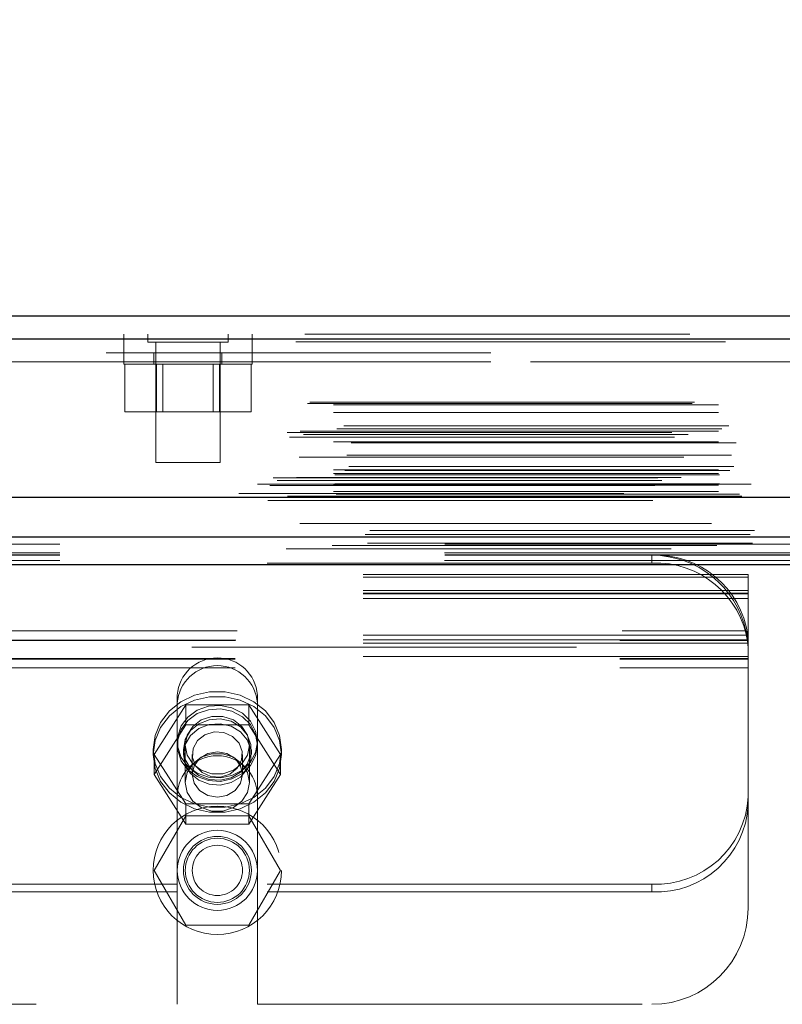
# Model space of a CAD drawing. Header units: inches. Extents: x 0.2 to 10.8, y 0.2 to 8.2.
# Tile 21 of 146: x 4.395 to 4.593, y 2.04 to 2.296. Entities that reach past the tile are written whole.
import ezdxf

# ---------------------------------------------------------------- set-up
doc = ezdxf.new("R2010")
doc.units = ezdxf.units.IN
doc.header["$MEASUREMENT"] = 0
doc.linetypes.add('HIDDEN', pattern=[0.07500000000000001, 0.05, -0.025])
doc.layers.add('DIMENSIONS', color=140, linetype='Continuous')
doc.styles.add('SLDTEXTSTYLE0', font='TXT', dxfattribs={"width": 0.7})
doc.dimstyles.new('SLDDIMSTYLE0', dxfattribs={"dimtxt": 0.0849609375, "dimasz": 0.13, "dimexe": 0, "dimexo": 0.0625, "dimgap": 0.021240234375, "dimtad": 0, "dimtih": 1, "dimtoh": 1, "dimlfac": 15, "dimrnd": 1e-09, "dimzin": 12, "dimdsep": 46, "dimtxsty": 'SLDTEXTSTYLE0', "dimsah": 1, "dimcen": 0.09, "dimadec": 0, "dimazin": 3, "dimtfac": 1, "dimtofl": 0, "dimtmove": 0, "dimatfit": 3, "dimfxl": 0, "dimfrac": 2, "dimtolj": 1, "dimtzin": 12, "dimarcsym": 0})

# ---------------------------------------------------------------- blocks, each defined once
blk = doc.blocks.new('_D_23')
at = {"layer": 'DIMENSIONS'}
for p, q in [((3.104856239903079, 2.204482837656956), (3.104856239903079, 2.574383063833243)), ((4.940722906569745, 2.204482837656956), (4.940722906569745, 2.574383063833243)), ((3.104856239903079, 2.449383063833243), (3.767690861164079, 2.449383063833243)), ((3.882817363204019, 2.449383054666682), (3.854287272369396, 2.449383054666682)), ((3.854287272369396, 2.449383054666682), (3.854287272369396, 2.314352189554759)), ((4.205965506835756, 2.449383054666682), (4.234495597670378, 2.449383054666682)), ((4.234495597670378, 2.449383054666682), (4.234495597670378, 2.314352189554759)), ((4.940722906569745, 2.449383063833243), (4.321092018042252, 2.449383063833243)), ((3.854287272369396, 2.314352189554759), (3.882817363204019, 2.314352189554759)), ((4.234495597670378, 2.314352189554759), (4.205965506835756, 2.314352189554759))]:
    blk.add_line(p, q, dxfattribs=at)
for points in [[(3.104856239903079, 2.449383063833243), (3.234856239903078, 2.429383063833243), (3.234856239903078, 2.469383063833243)], [(4.940722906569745, 2.449383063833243), (4.810722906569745, 2.469383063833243), (4.810722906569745, 2.429383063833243)]]:
    blk.add_solid(points, dxfattribs=at)
at = {"layer": 'DIMENSIONS', "char_height": 0.08333333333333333, "attachment_point": 1, "style": 'SLDTEXTSTYLE0'}
for s, insert in [('27.54', (3.882817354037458, 2.575825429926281)), ('699.5', (3.882817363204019, 2.421774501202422))]:
    blk.add_mtext(s, dxfattribs=dict(at, insert=insert))

msp = doc.modelspace()

# ---------------------------------------------------------------- linework, layer by layer
at = {"color": 7, "linetype": 'Continuous', "lineweight": 25}
for p, q in [((3.069320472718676, 2.21909176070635), (4.976226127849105, 2.21909176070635)), ((3.066964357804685, 2.213142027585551), (4.978582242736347, 2.213142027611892)), ((3.059696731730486, 2.171925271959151), (4.985849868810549, 2.171925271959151)), ((3.105650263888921, 2.161682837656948), (4.9399288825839, 2.161682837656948)), ((3.105650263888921, 2.154482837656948), (4.9399288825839, 2.154482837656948))]:
    msp.add_line(p, q, dxfattribs=at)
at = {"color": 7, "linetype": 'HIDDEN', "lineweight": 18}
for p, q in [((4.978582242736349, 2.213142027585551), (3.066964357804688, 2.213142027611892)), ((3.069320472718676, 2.214291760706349), (4.976226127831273, 2.21429176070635)), ((4.422278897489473, 2.214291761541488), (4.422278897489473, 2.209491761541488)), ((4.428501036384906, 2.214291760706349), (4.428501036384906, 2.212208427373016)), ((4.449334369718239, 2.212208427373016), (4.449334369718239, 2.214291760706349)), ((4.455612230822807, 2.209491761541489), (4.455612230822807, 2.214291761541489)), ((3.066964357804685, 2.21230851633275), (4.978582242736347, 2.21230851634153)), ((4.97858224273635, 2.21230851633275), (3.066964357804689, 2.21230851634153)), ((4.428501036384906, 2.212208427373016), (4.449334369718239, 2.212208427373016)), ((4.430584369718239, 2.212208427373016), (4.430584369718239, 2.180958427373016)), ((4.447251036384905, 2.180958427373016), (4.447251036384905, 2.212208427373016)), ((4.917628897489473, 2.209491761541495), (3.127962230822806, 2.209491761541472)), ((4.422251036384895, 2.209491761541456), (4.422251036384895, 2.206491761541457)), ((4.430084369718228, 2.209491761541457), (4.430084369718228, 2.206491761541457)), ((4.447751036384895, 2.206491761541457), (4.447751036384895, 2.209491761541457)), ((4.455584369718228, 2.206491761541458), (4.455584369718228, 2.209491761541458)), ((3.127962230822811, 2.207091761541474), (4.917628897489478, 2.20709176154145)), ((3.127962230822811, 2.207091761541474), (4.917628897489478, 2.20709176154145)), ((4.917628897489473, 2.207091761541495), (3.127962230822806, 2.207091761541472)), ((4.917628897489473, 2.207091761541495), (3.127962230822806, 2.207091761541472)), ((4.422251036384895, 2.206491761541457), (4.455584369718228, 2.206491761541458)), ((4.422520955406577, 2.206491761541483), (4.422520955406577, 2.19415842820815)), ((4.430719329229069, 2.206491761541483), (4.430719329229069, 2.19415842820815)), ((4.432387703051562, 2.206491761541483), (4.432387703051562, 2.19415842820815)), ((4.445447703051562, 2.19415842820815), (4.445447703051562, 2.206491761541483)), ((4.447116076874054, 2.206491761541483), (4.447116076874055, 2.19415842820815)), ((4.455314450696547, 2.206491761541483), (4.455314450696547, 2.19415842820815)), ((3.069985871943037, 2.196301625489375), (4.975560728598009, 2.196301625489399)), ((3.070570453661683, 2.196647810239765), (4.974976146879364, 2.196647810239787)), ((3.07674424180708, 2.195981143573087), (4.968802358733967, 2.195981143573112)), ((3.076744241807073, 2.195981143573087), (4.96880235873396, 2.195981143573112)), ((3.07674424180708, 2.193955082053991), (4.968802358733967, 2.193955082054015)), ((4.422520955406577, 2.19415842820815), (4.430719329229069, 2.19415842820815)), ((4.430719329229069, 2.19415842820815), (4.447116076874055, 2.19415842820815)), ((4.447116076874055, 2.19415842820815), (4.455314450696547, 2.19415842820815)), ((4.977616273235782, 2.189690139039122), (3.067940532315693, 2.189690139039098)), ((3.0794370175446, 2.190508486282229), (4.966109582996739, 2.190508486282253)), ((3.064702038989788, 2.188755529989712), (4.980844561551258, 2.188755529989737)), ((3.065327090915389, 2.18758850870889), (4.980213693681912, 2.187588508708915)), ((3.068943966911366, 2.188288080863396), (4.976602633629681, 2.188288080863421)), ((3.07674424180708, 2.189127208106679), (4.968802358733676, 2.189127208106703)), ((4.968056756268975, 2.189132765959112), (3.077487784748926, 2.189132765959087)), ((3.07674424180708, 2.186371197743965), (4.968802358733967, 2.186371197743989)), ((3.081356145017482, 2.186116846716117), (4.96418380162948, 2.186116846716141)), ((4.967811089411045, 2.182371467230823), (3.077735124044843, 2.182371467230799)), ((3.080180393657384, 2.182911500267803), (4.965366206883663, 2.182911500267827)), ((3.080180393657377, 2.182911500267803), (4.965366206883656, 2.182911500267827)), ((3.080766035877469, 2.179923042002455), (4.964777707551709, 2.17992304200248)), ((4.430584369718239, 2.180958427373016), (4.447251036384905, 2.180958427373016)), ((3.061051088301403, 2.177015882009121), (4.984495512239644, 2.177015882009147)), ((4.979706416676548, 2.178936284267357), (3.065832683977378, 2.178936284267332)), ((3.067088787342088, 2.177040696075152), (4.978457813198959, 2.177040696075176)), ((3.07674424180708, 2.179034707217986), (4.968802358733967, 2.179034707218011)), ((3.07674424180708, 2.178096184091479), (4.968802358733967, 2.178096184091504)), ((3.076744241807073, 2.178096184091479), (4.96880235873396, 2.178096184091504)), ((3.077077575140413, 2.177762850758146), (4.968469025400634, 2.177762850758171)), ((3.056996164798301, 2.175305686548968), (4.988550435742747, 2.175305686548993)), ((3.056996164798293, 2.175305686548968), (4.98855043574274, 2.175305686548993)), ((3.060232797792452, 2.174965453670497), (4.985313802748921, 2.174965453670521)), ((4.985241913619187, 2.175373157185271), (3.060304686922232, 2.175373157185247)), ((3.062065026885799, 2.176256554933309), (4.98343887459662, 2.176256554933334)), ((3.07674424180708, 2.175096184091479), (4.968802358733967, 2.175096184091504)), ((3.076744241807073, 2.175096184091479), (4.96880235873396, 2.175096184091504)), ((3.077077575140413, 2.175429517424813), (4.968469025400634, 2.175429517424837)), ((3.064050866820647, 2.171864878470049), (4.981495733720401, 2.171864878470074)), ((3.064218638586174, 2.171843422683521), (4.981327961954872, 2.171843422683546)), ((3.064821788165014, 2.17222609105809), (4.980724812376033, 2.172226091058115)), ((3.064821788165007, 2.17222609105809), (4.980724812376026, 2.172226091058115)), ((3.07674424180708, 2.173437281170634), (4.968802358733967, 2.173437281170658)), ((3.076744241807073, 2.173437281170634), (4.96880235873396, 2.173437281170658)), ((3.077410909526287, 2.172762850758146), (4.968135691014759, 2.172762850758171)), ((3.07741090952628, 2.172762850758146), (4.968135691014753, 2.172762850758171)), ((3.082274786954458, 2.172706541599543), (4.963271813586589, 2.172706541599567)), ((3.082274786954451, 2.172706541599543), (4.963271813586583, 2.172706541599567)), ((3.082893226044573, 2.172268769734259), (4.962653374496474, 2.172268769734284)), ((3.082893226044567, 2.172268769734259), (4.962653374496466, 2.172268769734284)), ((4.952162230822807, 2.172958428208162), (3.093428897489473, 2.172958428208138)), ((3.059696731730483, 2.17109176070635), (4.985849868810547, 2.17109176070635)), ((3.086165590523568, 2.16331525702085), (4.959381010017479, 2.163315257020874)), ((3.076369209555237, 2.159434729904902), (4.969166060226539, 2.159434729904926)), ((3.085597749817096, 2.160013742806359), (4.959946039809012, 2.160013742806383)), ((3.105650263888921, 2.159777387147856), (4.9399288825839, 2.15977738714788)), ((3.105589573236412, 2.157525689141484), (4.939989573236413, 2.157525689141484)), ((3.105650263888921, 2.156882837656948), (4.9399288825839, 2.156882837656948)), ((4.559494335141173, 2.154854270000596), (4.559494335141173, 2.156882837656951)), ((3.105589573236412, 2.155497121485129), (4.939989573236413, 2.155497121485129)), ((3.105650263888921, 2.154482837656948), (4.9399288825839, 2.154482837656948)), ((3.105650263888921, 2.154482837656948), (4.9399288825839, 2.154482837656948)), ((3.105650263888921, 2.154482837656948), (4.9399288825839, 2.154482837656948)), ((3.105650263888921, 2.154482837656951), (4.9399288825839, 2.154482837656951)), ((3.105650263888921, 2.154482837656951), (4.9399288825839, 2.154482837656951)), ((4.559494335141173, 2.154854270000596), (4.17616100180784, 2.154854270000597)), ((4.584494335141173, 2.151840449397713), (4.15116100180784, 2.151840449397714)), ((4.584494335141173, 2.151165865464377), (4.584494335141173, 2.151840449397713)), ((4.584494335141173, 2.151165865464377), (4.15116100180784, 2.151165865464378)), ((4.584494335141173, 2.134937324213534), (4.584494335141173, 2.151165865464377)), ((4.584494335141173, 2.147683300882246), (4.15116100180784, 2.147683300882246)), ((4.584494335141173, 2.147040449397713), (4.15116100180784, 2.147040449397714)), ((4.584494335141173, 2.146815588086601), (4.15116100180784, 2.146815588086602)), ((4.584494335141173, 2.145654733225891), (4.15116100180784, 2.145654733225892)), ((4.584408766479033, 2.136098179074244), (4.151246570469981, 2.136098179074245)), ((4.151736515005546, 2.137216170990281), (4.583918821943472, 2.137216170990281)), ((4.151736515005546, 2.137216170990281), (4.583918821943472, 2.137216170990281)), ((4.584494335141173, 2.134937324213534), (4.15116100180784, 2.134937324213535)), ((4.15116100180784, 2.134712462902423), (4.584494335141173, 2.134712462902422)), ((4.584408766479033, 2.134069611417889), (4.151246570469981, 2.13406961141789)), ((4.151333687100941, 2.134816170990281), (4.584321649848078, 2.134816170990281)), ((4.584494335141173, 2.13472374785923), (4.584494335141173, 2.134937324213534)), ((4.584494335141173, 2.13472374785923), (4.584494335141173, 2.132324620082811)), ((4.9399288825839, 2.133016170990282), (3.105650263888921, 2.133016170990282)), ((4.584494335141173, 2.132324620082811), (4.584494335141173, 2.131882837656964)), ((4.584494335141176, 2.131882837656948), (4.584494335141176, 2.127616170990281)), ((4.584494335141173, 2.130587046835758), (4.15116100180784, 2.130587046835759)), ((4.151161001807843, 2.130016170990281), (4.584494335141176, 2.130016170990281)), ((4.15116100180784, 2.129912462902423), (4.584494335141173, 2.129912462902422)), ((4.151161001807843, 2.127616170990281), (4.584494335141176, 2.127616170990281)), ((4.151161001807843, 2.127616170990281), (4.584494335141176, 2.127616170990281)), ((4.584494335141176, 2.127616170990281), (4.584494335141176, 2.065216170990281)), ((4.430164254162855, 2.105133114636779), (4.438362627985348, 2.118002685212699)), ((4.436144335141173, 2.120524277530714), (4.436144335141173, 2.11849570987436)), ((4.436144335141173, 2.094382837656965), (4.436144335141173, 2.11849570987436)), ((4.438362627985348, 2.118002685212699), (4.438362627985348, 2.112790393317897)), ((4.438362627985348, 2.118002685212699), (4.454759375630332, 2.118002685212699)), ((4.454759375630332, 2.118002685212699), (4.454759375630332, 2.112790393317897)), ((4.454759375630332, 2.118002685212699), (4.462957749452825, 2.105133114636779)), ((4.456977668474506, 2.120524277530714), (4.456977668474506, 2.118495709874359)), ((4.456977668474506, 2.094382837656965), (4.456977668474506, 2.118495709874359)), ((4.430164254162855, 2.099920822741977), (4.438362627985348, 2.112790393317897)), ((4.438362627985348, 2.112790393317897), (4.454759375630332, 2.112790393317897)), ((4.454759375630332, 2.112790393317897), (4.462957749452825, 2.099920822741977)), ((4.429894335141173, 2.106400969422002), (4.429894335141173, 2.10513311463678)), ((4.437727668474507, 2.106400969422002), (4.437727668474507, 2.10513311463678)), ((4.438227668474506, 2.107549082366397), (4.438227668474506, 2.09786408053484)), ((4.454894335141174, 2.09786408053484), (4.454894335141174, 2.107549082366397)), ((4.455394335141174, 2.10513311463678), (4.455394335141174, 2.106400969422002)), ((4.463227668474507, 2.10513311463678), (4.463227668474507, 2.106400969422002)), ((4.430164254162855, 2.105133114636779), (4.430164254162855, 2.099920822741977)), ((4.438362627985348, 2.092263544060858), (4.430164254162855, 2.105133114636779)), ((4.44003100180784, 2.105133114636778), (4.44003100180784, 2.099920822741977)), ((4.45309100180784, 2.099920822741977), (4.45309100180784, 2.105133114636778)), ((4.462957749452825, 2.105133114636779), (4.454759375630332, 2.092263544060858)), ((4.462957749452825, 2.105133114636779), (4.462957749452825, 2.099920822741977)), ((4.438362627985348, 2.087051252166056), (4.430164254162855, 2.099920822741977)), ((4.462957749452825, 2.099920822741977), (4.454759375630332, 2.087051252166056)), ((4.436144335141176, 2.094382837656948), (4.436144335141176, 2.040216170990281)), ((4.45697766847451, 2.094382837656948), (4.45697766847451, 2.040216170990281)), ((4.454759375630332, 2.092263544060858), (4.438362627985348, 2.092263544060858)), ((4.438362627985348, 2.092263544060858), (4.438362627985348, 2.087051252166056)), ((4.454759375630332, 2.092263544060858), (4.454759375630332, 2.087051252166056)), ((4.438362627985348, 2.089216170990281), (4.430164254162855, 2.075016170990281)), ((4.454759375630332, 2.089216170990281), (4.438362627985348, 2.089216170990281)), ((4.462957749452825, 2.075016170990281), (4.454759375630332, 2.089216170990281)), ((4.454759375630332, 2.087051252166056), (4.438362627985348, 2.087051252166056)), ((4.430164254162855, 2.075016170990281), (4.438362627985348, 2.060816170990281)), ((4.454759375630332, 2.060816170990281), (4.462957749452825, 2.075016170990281)), ((4.436144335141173, 2.071432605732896), (4.29951100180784, 2.071432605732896)), ((4.436144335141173, 2.069404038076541), (4.29951100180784, 2.069404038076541)), ((4.559494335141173, 2.071432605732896), (4.456977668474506, 2.071432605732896)), ((4.559494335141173, 2.069404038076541), (4.456977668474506, 2.069404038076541)), ((4.559494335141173, 2.071432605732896), (4.559494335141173, 2.069404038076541)), ((4.438362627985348, 2.060816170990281), (4.454759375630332, 2.060816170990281)), ((4.299511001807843, 2.040216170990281), (4.436144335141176, 2.040216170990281)), ((4.45697766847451, 2.040216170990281), (4.559494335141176, 2.040216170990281))]:
    msp.add_line(p, q, dxfattribs=at)
at = {"color": 7, "linetype": 'HIDDEN', "lineweight": 18, "flags": 128}
for points in [[(4.974975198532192, 2.165130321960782), (4.038160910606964, 2.165130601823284), (3.070574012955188, 2.165130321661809)], [(4.967959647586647, 2.16514489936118), (4.038160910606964, 2.16514496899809), (3.077584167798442, 2.165144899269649)], [(4.98500221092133, 2.16229822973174), (3.982326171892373, 2.16229805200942), (3.060539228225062, 2.162298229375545)], [(4.985007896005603, 2.162298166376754), (4.101505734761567, 2.162295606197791), (3.060540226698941, 2.162298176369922)], [(3.085601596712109, 2.160013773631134), (4.00737722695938, 2.160014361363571), (4.959966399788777, 2.160013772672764)], [(3.064445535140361, 2.158541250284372), (4.007363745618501, 2.158540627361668), (4.981113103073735, 2.158541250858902)], [(3.105650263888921, 2.157028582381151), (4.007363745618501, 2.157028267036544), (4.9399288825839, 2.157028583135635)], [(4.429894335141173, 2.106400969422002), (4.430378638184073, 2.102786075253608), (4.431803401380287, 2.099381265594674), (4.434085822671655, 2.096384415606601), (4.437093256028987, 2.093969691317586), (4.440650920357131, 2.092277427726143), (4.444552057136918, 2.091405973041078), (4.448569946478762, 2.091405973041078), (4.452471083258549, 2.092277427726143), (4.456028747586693, 2.093969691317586), (4.459036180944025, 2.096384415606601), (4.461318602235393, 2.099381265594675), (4.462743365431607, 2.102786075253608), (4.463227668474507, 2.106400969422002), (4.462743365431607, 2.110015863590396), (4.461318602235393, 2.11342067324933), (4.459036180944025, 2.116417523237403), (4.456028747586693, 2.118832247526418), (4.452471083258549, 2.120524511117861), (4.448569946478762, 2.121395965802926), (4.444552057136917, 2.121395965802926), (4.440650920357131, 2.120524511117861), (4.437093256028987, 2.118832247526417), (4.434085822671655, 2.116417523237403), (4.431803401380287, 2.113420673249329), (4.430378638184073, 2.110015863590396), (4.429894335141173, 2.106400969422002)], [(4.429894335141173, 2.10513311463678), (4.430378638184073, 2.101518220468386), (4.431803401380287, 2.098113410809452), (4.434085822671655, 2.095116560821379), (4.437093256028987, 2.092701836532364), (4.440650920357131, 2.091009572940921), (4.444552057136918, 2.090138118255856), (4.448569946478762, 2.090138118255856), (4.452471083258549, 2.091009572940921), (4.456028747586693, 2.092701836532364), (4.459036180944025, 2.095116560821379), (4.461318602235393, 2.098113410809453), (4.462743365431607, 2.101518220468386), (4.463227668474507, 2.10513311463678), (4.462743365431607, 2.108748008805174), (4.461318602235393, 2.112152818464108), (4.459036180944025, 2.115149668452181), (4.456028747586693, 2.117564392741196), (4.452471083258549, 2.119256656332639), (4.448569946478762, 2.120128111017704), (4.444552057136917, 2.120128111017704), (4.440650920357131, 2.119256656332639), (4.437093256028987, 2.117564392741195), (4.434085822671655, 2.115149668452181), (4.431803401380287, 2.112152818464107), (4.430378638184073, 2.108748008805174), (4.429894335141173, 2.10513311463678)], [(4.456977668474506, 2.108429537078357), (4.456514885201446, 2.105646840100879), (4.455167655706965, 2.103111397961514), (4.453055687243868, 2.101048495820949), (4.450366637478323, 2.099641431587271), (4.447339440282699, 2.099015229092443), (4.444243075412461, 2.099225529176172), (4.441352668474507, 2.100253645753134), (4.438925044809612, 2.102008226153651), (4.437175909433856, 2.104333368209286), (4.436260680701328, 2.10702247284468), (4.436260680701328, 2.109836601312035), (4.437175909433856, 2.112525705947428), (4.438925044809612, 2.114850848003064), (4.441352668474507, 2.11660542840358), (4.444243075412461, 2.117633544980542), (4.447339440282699, 2.117843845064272), (4.450366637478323, 2.117217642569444), (4.453055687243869, 2.115810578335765), (4.455167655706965, 2.113747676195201), (4.456514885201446, 2.111212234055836), (4.456977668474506, 2.108429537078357)], [(4.456977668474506, 2.107549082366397), (4.456514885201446, 2.104766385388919), (4.455167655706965, 2.102230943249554), (4.453055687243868, 2.100168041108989), (4.450366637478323, 2.098760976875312), (4.447339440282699, 2.098134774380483), (4.444243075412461, 2.098345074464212), (4.441352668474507, 2.099373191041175), (4.438925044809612, 2.101127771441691), (4.437175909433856, 2.103452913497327), (4.436260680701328, 2.10614201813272), (4.436260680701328, 2.108956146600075), (4.437175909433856, 2.111645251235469), (4.438925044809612, 2.113970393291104), (4.441352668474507, 2.11572497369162), (4.444243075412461, 2.116753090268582), (4.447339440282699, 2.116963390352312), (4.450366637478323, 2.116337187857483), (4.453055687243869, 2.114930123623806), (4.455167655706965, 2.112867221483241), (4.456514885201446, 2.110331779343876), (4.456977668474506, 2.107549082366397)], [(4.437727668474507, 2.106400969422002), (4.438206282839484, 2.103801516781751), (4.439590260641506, 2.101483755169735), (4.441729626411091, 2.099698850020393), (4.44439254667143, 2.098640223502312), (4.447290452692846, 2.09842259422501), (4.450109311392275, 2.099069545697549), (4.452543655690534, 2.100510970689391), (4.454329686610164, 2.10259066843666), (4.455273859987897, 2.105083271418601), (4.455273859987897, 2.107718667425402), (4.454329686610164, 2.110211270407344), (4.452543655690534, 2.112290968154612), (4.450109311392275, 2.113732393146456), (4.447290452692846, 2.114379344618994), (4.44439254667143, 2.114161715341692), (4.441729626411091, 2.113103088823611), (4.439590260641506, 2.111318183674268), (4.438206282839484, 2.109000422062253), (4.437727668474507, 2.106400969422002)], [(4.437727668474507, 2.10513311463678), (4.438206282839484, 2.102533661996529), (4.439590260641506, 2.100215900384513), (4.441729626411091, 2.098430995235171), (4.44439254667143, 2.09737236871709), (4.447290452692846, 2.097154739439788), (4.450109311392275, 2.097801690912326), (4.452543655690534, 2.09924311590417), (4.454329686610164, 2.101322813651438), (4.455273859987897, 2.103815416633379), (4.455273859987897, 2.106450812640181), (4.454329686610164, 2.108943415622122), (4.452543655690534, 2.111023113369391), (4.450109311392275, 2.112464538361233), (4.447290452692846, 2.113111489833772), (4.44439254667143, 2.11289386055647), (4.441729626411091, 2.111835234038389), (4.439590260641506, 2.110050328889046), (4.438206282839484, 2.107732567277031), (4.437727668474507, 2.10513311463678)], [(4.454894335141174, 2.107549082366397), (4.454391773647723, 2.104965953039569), (4.452944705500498, 2.102694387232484), (4.450727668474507, 2.101008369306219), (4.448008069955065, 2.100111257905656), (4.445113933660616, 2.100111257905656), (4.442394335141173, 2.101008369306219), (4.440177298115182, 2.102694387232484), (4.438730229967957, 2.104965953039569), (4.438227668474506, 2.107549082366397), (4.438730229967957, 2.110132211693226), (4.440177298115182, 2.112403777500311), (4.442394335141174, 2.114089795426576), (4.445113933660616, 2.11498690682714), (4.448008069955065, 2.11498690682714), (4.450727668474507, 2.114089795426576), (4.452944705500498, 2.112403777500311), (4.454391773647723, 2.110132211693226), (4.454894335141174, 2.107549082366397)], [(4.44982600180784, 2.100007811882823), (4.447413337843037, 2.099265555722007), (4.444870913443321, 2.09941658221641), (4.442585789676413, 2.100437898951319), (4.440905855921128, 2.102174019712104), (4.440086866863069, 2.104360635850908), (4.440253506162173, 2.106664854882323), (4.441380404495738, 2.108735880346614), (4.44329600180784, 2.110258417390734), (4.445708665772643, 2.111000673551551), (4.448251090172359, 2.110849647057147), (4.450536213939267, 2.109828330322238), (4.452216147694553, 2.108092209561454), (4.453035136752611, 2.10590559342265), (4.452868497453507, 2.103601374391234), (4.451741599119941, 2.101530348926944), (4.44982600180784, 2.100007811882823)], [(4.454894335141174, 2.09786408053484), (4.454391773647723, 2.095280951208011), (4.452944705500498, 2.093009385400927), (4.450727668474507, 2.091323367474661), (4.448008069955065, 2.090426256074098), (4.445113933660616, 2.090426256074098), (4.442394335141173, 2.091323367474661), (4.440177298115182, 2.093009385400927), (4.438730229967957, 2.095280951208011), (4.438227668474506, 2.09786408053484), (4.438730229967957, 2.100447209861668), (4.440177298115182, 2.102718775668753), (4.442394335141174, 2.104404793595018), (4.445113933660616, 2.105301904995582), (4.448008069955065, 2.105301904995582), (4.450727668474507, 2.104404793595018), (4.452944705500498, 2.102718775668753), (4.454391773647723, 2.100447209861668), (4.454894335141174, 2.09786408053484)], [(4.45309100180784, 2.099920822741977), (4.452593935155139, 2.097656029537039), (4.451178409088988, 2.095736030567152), (4.449059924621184, 2.094453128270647), (4.44656100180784, 2.094002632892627), (4.444062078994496, 2.094453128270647), (4.441943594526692, 2.095736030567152), (4.440528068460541, 2.09765602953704), (4.44003100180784, 2.099920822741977), (4.440528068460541, 2.102185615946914), (4.441943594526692, 2.104105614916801), (4.444062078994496, 2.105388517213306), (4.44656100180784, 2.105839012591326), (4.449059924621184, 2.105388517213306), (4.451178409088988, 2.104105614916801), (4.452593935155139, 2.102185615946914), (4.45309100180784, 2.099920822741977)]]:
    msp.add_lwpolyline(points, dxfattribs=at)
at = {"color": 7, "linetype": 'HIDDEN', "lineweight": 18}
for radius in [0.01666666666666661, 0.01041666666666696, 0.00883333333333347, 0.008333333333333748, 0.006529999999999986]:
    msp.add_circle((4.44656100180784, 2.075016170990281), radius, dxfattribs=at)
for centre, radius, start, end in [((4.560487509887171, 2.132748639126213), 0.02415462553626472, 7.970935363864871, 92.35651625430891), ((4.559494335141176, 2.131882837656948), 0.02499999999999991, 12.31776598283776, 90), ((4.560487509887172, 2.130720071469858), 0.02415462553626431, 7.970935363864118, 92.35651625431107), ((4.446561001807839, 2.119779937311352), 0.01044322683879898, 4.087218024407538, 175.9127819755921), ((4.446561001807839, 2.117751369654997), 0.01044322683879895, 4.087218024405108, 175.9127819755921), ((4.446561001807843, 2.094382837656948), 0.01041666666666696, 0, 180), ((4.560610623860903, 2.095321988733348), 0.0239154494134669, 267.3246632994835, 357.0478590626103), ((4.560610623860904, 2.093293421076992), 0.02391544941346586, 267.3246632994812, 357.0478590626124), ((4.559494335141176, 2.065216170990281), 0.02500000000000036, 270.0000000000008, 0)]:
    msp.add_arc(centre, radius, start, end, dxfattribs=at)
for points in [[(4.584321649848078, 2.134816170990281), (4.584321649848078, 2.134816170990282), (4.584314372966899, 2.134879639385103), (4.584283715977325, 2.135123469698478), (4.584260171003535, 2.135303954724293), (4.584194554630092, 2.135749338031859), (4.584151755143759, 2.136017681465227), (4.584048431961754, 2.13659257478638), (4.583986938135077, 2.136904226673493), (4.583918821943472, 2.137216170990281)], [(4.584408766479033, 2.136098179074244), (4.584426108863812, 2.135908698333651), (4.584440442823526, 2.135734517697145), (4.584463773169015, 2.135416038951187), (4.584472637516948, 2.13527290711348), (4.584485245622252, 2.135034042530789), (4.584489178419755, 2.134935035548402), (4.584493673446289, 2.134790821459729), (4.584494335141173, 2.134744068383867), (4.584494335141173, 2.13472374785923)], [(4.584494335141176, 2.131882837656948), (4.584494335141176, 2.132339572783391), (4.584481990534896, 2.132747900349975), (4.584446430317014, 2.133471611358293), (4.584422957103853, 2.133787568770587), (4.584379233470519, 2.134292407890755), (4.584358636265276, 2.134487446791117), (4.584329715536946, 2.134750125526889), (4.584321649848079, 2.134816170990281), (4.584321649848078, 2.134816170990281)]]:
    msp.add_open_spline(points, degree=3, knots=[0, 0, 0, 0, 0.25, 0.25, 0.5, 0.5, 0.75, 0.75, 1, 1, 1, 1], dxfattribs=at)

# ---------------------------------------------------------------- dimensions: what is measured, and where the dimension line sits
at = {"layer": 'DIMENSIONS'}
dim = msp.add_linear_dim(base=(4.940722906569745, 2.449383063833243), p1=(3.104856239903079, 2.154482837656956), p2=(4.940722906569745, 2.154482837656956), dimstyle='SLDDIMSTYLE0', dxfattribs=at)
dim.commit()
dim.dimension.update_dxf_attribs({"geometry": '_D_23', "text_midpoint": (4.044391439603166, 2.449383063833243), "dimtype": 160})

doc.saveas('drawing.dxf')
